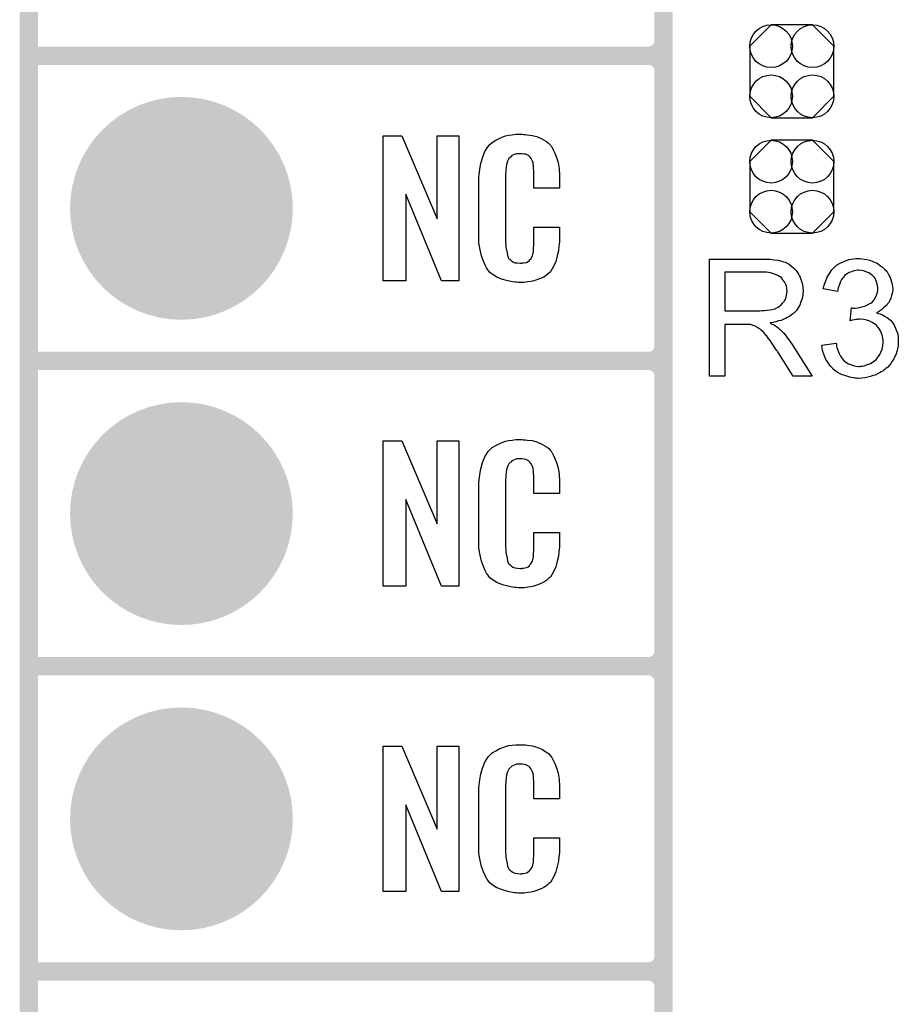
# Model space of a CAD drawing. Extents: x -0.07 to 0.95, y -0.15 to 0.98.
# Tile 2 of 8: x -0.05 to 0.23, y 0.14 to 0.46. Entities that reach past the tile are written whole.
import ezdxf

# ---------------------------------------------------------------- set-up
doc = ezdxf.new("R2010")
doc.units = 0
doc.layers.get('0').update_dxf_attribs({"linetype": 'CONTINUOUS'})
for name, color, linetype in [('gko', 6, 'CONTINUOUS'), ('gto', 2, 'CONTINUOUS'), ('gts', 1, 'CONTINUOUS')]:
    doc.layers.add(name, color=color, linetype=linetype)

# ---------------------------------------------------------------- blocks, each defined once
blk = doc.blocks.new('D32')
at = {"const_width": 0.003}
blk.add_lwpolyline([(-0.0015, 0, 1), (0.0015, 0, 1)], format="xyb", close=True, dxfattribs=at)
blk = doc.blocks.new('D82')
blk.add_lwpolyline([(0.0068, 0.0152), (-0.0068, 0.0152), (-0.0138, 0.0082), (-0.0138, -0.0082), (-0.0068, -0.0152), (0.0068, -0.0152), (0.0138, -0.0082), (0.0138, 0.0082)], close=True)
for centre in [(-0.0068, 0.0082), (0.0068, 0.0082), (-0.0068, -0.0082), (0.0068, -0.0082)]:
    blk.add_circle(centre, 0.007)
blk = doc.blocks.new('D45')
at = {"const_width": 0.0365}
blk.add_lwpolyline([(-0.01825, 0, 1), (0.01825, 0, 1)], format="xyb", close=True, dxfattribs=at)

msp = doc.modelspace()

# ---------------------------------------------------------------- linework, layer by layer
at = {"layer": 'gko', "color": 6, "const_width": 0.006}
msp.add_lwpolyline([(-0.05, -0.15), (-0.05, 0.885)], dxfattribs=at)
at = {"layer": 'gto', "color": 2, "const_width": 0.006}
for points in [[(0.158, -0.022), (0.158, 0.722)], [(0.158, 0.455), (0.158, 0.545)], [(-0.05, 0.45), (0.153, 0.45)], [(-0.05, 0.45), (0.153, 0.45)], [(0.153, 0.45), (0.153, 0.45)], [(0.153, 0.45), (0.153, 0.45)], [(0.158, 0.445), (0.158, 0.445)], [(0.158, 0.445), (0.158, 0.445)], [(0.158, 0.445), (0.158, 0.445)], [(0.158, 0.445), (0.158, 0.445)], [(0.158, 0.355), (0.158, 0.445)], [(-0.05, 0.35), (0.153, 0.35)], [(-0.05, 0.35), (0.153, 0.35)], [(0.153, 0.35), (0.153, 0.35)], [(0.153, 0.35), (0.153, 0.35)], [(0.158, 0.345), (0.158, 0.345)], [(0.158, 0.345), (0.158, 0.345)], [(0.158, 0.345), (0.158, 0.345)], [(0.158, 0.345), (0.158, 0.345)], [(0.158, 0.255), (0.158, 0.345)], [(-0.05, 0.25), (0.153, 0.25)], [(-0.05, 0.25), (0.153, 0.25)], [(0.153, 0.25), (0.153, 0.25)], [(0.153, 0.25), (0.153, 0.25)], [(0.158, 0.245), (0.158, 0.245)], [(0.158, 0.245), (0.158, 0.245)], [(0.158, 0.245), (0.158, 0.245)], [(0.158, 0.245), (0.158, 0.245)], [(0.158, 0.155), (0.158, 0.245)], [(-0.05, 0.15), (0.153, 0.15)], [(-0.05, 0.15), (0.153, 0.15)], [(0.153, 0.15), (0.153, 0.15)], [(0.153, 0.15), (0.153, 0.15)], [(0.158, 0.145), (0.158, 0.145)], [(0.158, 0.145), (0.158, 0.145)], [(0.158, 0.145), (0.158, 0.145)], [(0.158, 0.145), (0.158, 0.145)], [(0.158, 0.055), (0.158, 0.145)]]:
    msp.add_lwpolyline(points, dxfattribs=at)
for points in [[(0.153, 0.45, 0.414214), (0.158, 0.455)], [(0.158, 0.445, 0.414214), (0.153, 0.45)], [(0.158, 0.445, 0.414214), (0.153, 0.45)], [(0.153, 0.35, 0.414214), (0.158, 0.355)], [(0.158, 0.345, 0.414214), (0.153, 0.35)], [(0.158, 0.345, 0.414214), (0.153, 0.35)], [(0.153, 0.25, 0.414214), (0.158, 0.255)], [(0.158, 0.245, 0.414214), (0.153, 0.25)], [(0.158, 0.245, 0.414214), (0.153, 0.25)], [(0.153, 0.15, 0.414214), (0.158, 0.155)], [(0.158, 0.145, 0.414214), (0.153, 0.15)], [(0.158, 0.145, 0.414214), (0.153, 0.15)]]:
    msp.add_lwpolyline(points, format="xyb", dxfattribs=at)
at = {"layer": 'gto', "color": 2}
for points in [[(0.0909, 0.3762), (0.0852, 0.3762), (0.0735, 0.4046), (0.0735, 0.3762), (0.0661, 0.3762), (0.0661, 0.4238), (0.0722, 0.4238), (0.0838, 0.3966), (0.0838, 0.4238), (0.0909, 0.4238), (0.0909, 0.3762)], [(0.1121, 0.4242), (0.1127, 0.4242), (0.1133, 0.4241), (0.1149, 0.4239), (0.1165, 0.4235), (0.1181, 0.4228), (0.1196, 0.4219), (0.1203, 0.4214), (0.1209, 0.4207), (0.121, 0.4205), (0.1214, 0.4201), (0.1218, 0.4192), (0.1224, 0.4181), (0.1229, 0.4167), (0.1234, 0.415), (0.1238, 0.413), (0.1239, 0.4106), (0.1239, 0.4066), (0.1155, 0.4066), (0.1155, 0.4107), (0.1155, 0.4108), (0.1155, 0.4111), (0.1155, 0.4116), (0.1155, 0.4121), (0.1154, 0.4134), (0.1154, 0.4141), (0.1153, 0.4146), (0.1153, 0.4147), (0.1152, 0.4149), (0.115, 0.4154), (0.1146, 0.4163), (0.1141, 0.417), (0.1139, 0.4172), (0.1137, 0.4173), (0.1133, 0.4175), (0.1129, 0.4177), (0.1124, 0.4178), (0.1117, 0.4179), (0.1106, 0.4179), (0.1103, 0.4179), (0.1098, 0.4179), (0.1088, 0.4175), (0.1083, 0.4173), (0.1079, 0.4169), (0.1077, 0.4167), (0.1073, 0.4163), (0.1068, 0.4154), (0.1065, 0.4143), (0.1065, 0.4142), (0.1065, 0.4141), (0.1064, 0.4137), (0.1064, 0.4132), (0.1063, 0.4127), (0.1063, 0.4119), (0.1062, 0.4111), (0.1062, 0.4102), (0.1062, 0.3895), (0.1062, 0.3894), (0.1062, 0.3889), (0.1063, 0.3882), (0.1063, 0.3873), (0.1067, 0.3854), (0.1068, 0.3845), (0.1072, 0.3837), (0.1073, 0.3836), (0.1074, 0.3834), (0.1077, 0.3832), (0.108, 0.3829), (0.1086, 0.3825), (0.1092, 0.3822), (0.1101, 0.3821), (0.111, 0.382), (0.1114, 0.382), (0.1117, 0.3821), (0.1121, 0.3821), (0.1131, 0.3823), (0.1136, 0.3826), (0.114, 0.3829), (0.1141, 0.3829), (0.1141, 0.3831), (0.1145, 0.3835), (0.115, 0.3844), (0.1153, 0.3854), (0.1153, 0.3855), (0.1154, 0.3857), (0.1154, 0.386), (0.1154, 0.3865), (0.1154, 0.3871), (0.1155, 0.3878), (0.1155, 0.3886), (0.1155, 0.3895), (0.1155, 0.3938), (0.1239, 0.3938), (0.1239, 0.39), (0.1239, 0.3899), (0.1239, 0.3897), (0.1239, 0.3894), (0.1239, 0.3889), (0.1238, 0.3883), (0.1237, 0.3876), (0.1235, 0.3861), (0.1231, 0.3844), (0.1227, 0.3826), (0.1219, 0.3809), (0.121, 0.3794), (0.1209, 0.3792), (0.1204, 0.3788), (0.1197, 0.3782), (0.1187, 0.3775), (0.1173, 0.3769), (0.1155, 0.3762), (0.1146, 0.376), (0.1135, 0.3759), (0.1123, 0.3757), (0.1103, 0.3757), (0.1098, 0.3758), (0.1092, 0.3758), (0.1085, 0.3759), (0.1069, 0.3762), (0.1052, 0.3767), (0.1034, 0.3774), (0.1018, 0.3784), (0.1011, 0.379), (0.1005, 0.3797), (0.1005, 0.3798), (0.1004, 0.3799), (0.1002, 0.3802), (0.1, 0.3805), (0.0995, 0.3814), (0.099, 0.3827), (0.0983, 0.3844), (0.0979, 0.3864), (0.0975, 0.3887), (0.0974, 0.3914), (0.0974, 0.4083), (0.0974, 0.4084), (0.0974, 0.4087), (0.0974, 0.4091), (0.0975, 0.4096), (0.0975, 0.4103), (0.0976, 0.411), (0.0978, 0.4128), (0.0981, 0.4147), (0.0987, 0.4166), (0.0994, 0.4186), (0.1005, 0.4203), (0.1005, 0.4203), (0.1006, 0.4204), (0.101, 0.4209), (0.1018, 0.4216), (0.103, 0.4223), (0.1043, 0.423), (0.1053, 0.4234), (0.1062, 0.4237), (0.1072, 0.424), (0.1084, 0.4241), (0.1096, 0.4243), (0.1116, 0.4243), (0.1121, 0.4242)], [(0.1913, 0.3834), (0.1918, 0.3834), (0.1929, 0.3833), (0.1941, 0.3831), (0.1955, 0.383), (0.1967, 0.3827), (0.1973, 0.3825), (0.1978, 0.3824), (0.1979, 0.3824), (0.1979, 0.3823), (0.1983, 0.3821), (0.1988, 0.3819), (0.1994, 0.3815), (0.2, 0.381), (0.2007, 0.3804), (0.2014, 0.3796), (0.2021, 0.3787), (0.2021, 0.3786), (0.2021, 0.3786), (0.2024, 0.3782), (0.2026, 0.3777), (0.2029, 0.377), (0.2032, 0.3761), (0.2035, 0.3751), (0.2036, 0.3741), (0.2037, 0.3729), (0.2037, 0.3729), (0.2037, 0.3728), (0.2037, 0.3725), (0.2036, 0.3722), (0.2036, 0.3719), (0.2036, 0.3715), (0.2034, 0.3705), (0.203, 0.3694), (0.2026, 0.3683), (0.2019, 0.3671), (0.2015, 0.3665), (0.201, 0.366), (0.201, 0.3659), (0.2009, 0.3659), (0.2007, 0.3657), (0.2005, 0.3655), (0.2002, 0.3653), (0.1999, 0.3651), (0.1995, 0.3648), (0.199, 0.3645), (0.1985, 0.3642), (0.1979, 0.3639), (0.1972, 0.3636), (0.1965, 0.3633), (0.1956, 0.3631), (0.1948, 0.3628), (0.1939, 0.3626), (0.1929, 0.3625), (0.193, 0.3624), (0.1932, 0.3623), (0.1935, 0.3621), (0.194, 0.3619), (0.195, 0.3613), (0.1955, 0.3609), (0.1959, 0.3605), (0.196, 0.3604), (0.1963, 0.3602), (0.1968, 0.3597), (0.1973, 0.3592), (0.1979, 0.3584), (0.1986, 0.3575), (0.1994, 0.3565), (0.2001, 0.3554), (0.2067, 0.345), (0.2004, 0.345), (0.1954, 0.353), (0.1954, 0.353), (0.1953, 0.3532), (0.1951, 0.3533), (0.195, 0.3535), (0.1946, 0.3542), (0.1941, 0.3549), (0.1935, 0.3558), (0.1929, 0.3567), (0.1923, 0.3575), (0.1917, 0.3583), (0.1916, 0.3583), (0.1915, 0.3585), (0.1912, 0.3589), (0.1908, 0.3593), (0.19, 0.3601), (0.1895, 0.3605), (0.1891, 0.3608), (0.189, 0.3609), (0.1889, 0.3609), (0.1887, 0.361), (0.1884, 0.3612), (0.188, 0.3614), (0.1877, 0.3615), (0.1868, 0.3618), (0.1867, 0.3618), (0.1866, 0.3619), (0.1864, 0.3619), (0.1861, 0.3619), (0.1857, 0.362), (0.1853, 0.362), (0.1847, 0.362), (0.1781, 0.362), (0.1781, 0.345), (0.173, 0.345), (0.173, 0.3834), (0.1908, 0.3834), (0.1913, 0.3834)], [(0.2229, 0.3835), (0.2237, 0.3834), (0.2246, 0.3832), (0.2256, 0.383), (0.2266, 0.3826), (0.2276, 0.3822), (0.2276, 0.3822), (0.2277, 0.3821), (0.228, 0.382), (0.2285, 0.3816), (0.2291, 0.3812), (0.2297, 0.3807), (0.2304, 0.3801), (0.2311, 0.3794), (0.2316, 0.3785), (0.2317, 0.3784), (0.2318, 0.3781), (0.2321, 0.3776), (0.2323, 0.377), (0.2326, 0.3763), (0.2328, 0.3755), (0.233, 0.3745), (0.2331, 0.3736), (0.2331, 0.3735), (0.2331, 0.3731), (0.233, 0.3727), (0.2329, 0.3721), (0.2327, 0.3714), (0.2324, 0.3706), (0.2321, 0.3698), (0.2317, 0.369), (0.2316, 0.3689), (0.2314, 0.3687), (0.2311, 0.3683), (0.2307, 0.3679), (0.2301, 0.3674), (0.2294, 0.3668), (0.2287, 0.3663), (0.2277, 0.3658), (0.2278, 0.3658), (0.2279, 0.3658), (0.2281, 0.3657), (0.2283, 0.3656), (0.2289, 0.3654), (0.2297, 0.3651), (0.2306, 0.3646), (0.2314, 0.3641), (0.2323, 0.3634), (0.2331, 0.3625), (0.2331, 0.3624), (0.2333, 0.3621), (0.2337, 0.3615), (0.234, 0.3608), (0.2343, 0.3599), (0.2347, 0.3589), (0.2349, 0.3577), (0.2349, 0.3563), (0.2349, 0.3563), (0.2349, 0.3561), (0.2349, 0.3558), (0.2349, 0.3555), (0.2348, 0.355), (0.2347, 0.3545), (0.2346, 0.354), (0.2345, 0.3534), (0.2341, 0.352), (0.2337, 0.3513), (0.2334, 0.3507), (0.2329, 0.3499), (0.2324, 0.3492), (0.2319, 0.3485), (0.2312, 0.3478), (0.2312, 0.3478), (0.2311, 0.3477), (0.2308, 0.3475), (0.2306, 0.3473), (0.2302, 0.347), (0.2298, 0.3467), (0.2293, 0.3464), (0.2287, 0.3461), (0.2281, 0.3458), (0.2273, 0.3454), (0.2266, 0.3452), (0.2258, 0.3449), (0.2249, 0.3447), (0.2239, 0.3445), (0.223, 0.3444), (0.222, 0.3443), (0.2215, 0.3443), (0.2211, 0.3444), (0.2207, 0.3444), (0.2202, 0.3445), (0.2196, 0.3446), (0.219, 0.3447), (0.2177, 0.3451), (0.2163, 0.3456), (0.2156, 0.3459), (0.2149, 0.3463), (0.2142, 0.3468), (0.2136, 0.3473), (0.2135, 0.3474), (0.2134, 0.3475), (0.2132, 0.3477), (0.2131, 0.3479), (0.2128, 0.3482), (0.2125, 0.3486), (0.2122, 0.3489), (0.2119, 0.3494), (0.2115, 0.35), (0.2112, 0.3505), (0.2106, 0.3519), (0.2101, 0.3534), (0.2099, 0.3543), (0.2098, 0.3552), (0.2145, 0.3558), (0.2145, 0.3557), (0.2146, 0.3556), (0.2146, 0.3554), (0.2147, 0.3551), (0.2147, 0.3548), (0.2148, 0.3544), (0.2151, 0.3535), (0.2155, 0.3525), (0.216, 0.3516), (0.2166, 0.3507), (0.2172, 0.3499), (0.2173, 0.3499), (0.2176, 0.3497), (0.218, 0.3494), (0.2186, 0.3491), (0.2192, 0.3488), (0.2201, 0.3485), (0.221, 0.3483), (0.222, 0.3482), (0.2223, 0.3482), (0.2226, 0.3483), (0.2232, 0.3483), (0.2239, 0.3485), (0.2248, 0.3488), (0.2258, 0.3492), (0.2267, 0.3497), (0.2276, 0.3505), (0.2277, 0.3506), (0.228, 0.3509), (0.2283, 0.3514), (0.2288, 0.3521), (0.2292, 0.3529), (0.2296, 0.3539), (0.2298, 0.355), (0.2299, 0.3562), (0.2299, 0.3563), (0.2299, 0.3564), (0.2299, 0.3565), (0.2299, 0.3568), (0.2298, 0.3574), (0.2297, 0.3581), (0.2294, 0.359), (0.2291, 0.3599), (0.2285, 0.3608), (0.2278, 0.3616), (0.2277, 0.3617), (0.2274, 0.3619), (0.2269, 0.3623), (0.2263, 0.3626), (0.2256, 0.363), (0.2246, 0.3634), (0.2236, 0.3636), (0.2224, 0.3637), (0.2219, 0.3637), (0.2215, 0.3636), (0.221, 0.3636), (0.2205, 0.3635), (0.2198, 0.3634), (0.2191, 0.3632), (0.2196, 0.3674), (0.2199, 0.3674), (0.2201, 0.3673), (0.2208, 0.3673), (0.2215, 0.3674), (0.2222, 0.3675), (0.223, 0.3677), (0.2239, 0.368), (0.2248, 0.3684), (0.2258, 0.3689), (0.2258, 0.3689), (0.2259, 0.3689), (0.2262, 0.3691), (0.2266, 0.3695), (0.227, 0.37), (0.2274, 0.3708), (0.2278, 0.3716), (0.2281, 0.3725), (0.2282, 0.3731), (0.2282, 0.3737), (0.2282, 0.3737), (0.2282, 0.3738), (0.2282, 0.3741), (0.2281, 0.3746), (0.228, 0.3752), (0.2278, 0.3759), (0.2275, 0.3766), (0.2271, 0.3773), (0.2264, 0.378), (0.2264, 0.378), (0.2261, 0.3782), (0.2257, 0.3785), (0.2252, 0.3789), (0.2246, 0.3791), (0.2238, 0.3794), (0.2229, 0.3796), (0.2219, 0.3797), (0.2215, 0.3797), (0.221, 0.3796), (0.2203, 0.3795), (0.2196, 0.3792), (0.2188, 0.379), (0.2181, 0.3785), (0.2173, 0.378), (0.2173, 0.3779), (0.2171, 0.3776), (0.2167, 0.3772), (0.2163, 0.3767), (0.216, 0.376), (0.2156, 0.3751), (0.2152, 0.374), (0.215, 0.3728), (0.2103, 0.3736), (0.2103, 0.3737), (0.2104, 0.3739), (0.2104, 0.3741), (0.2105, 0.3744), (0.2106, 0.3748), (0.2107, 0.3752), (0.2111, 0.3763), (0.2116, 0.3775), (0.2123, 0.3787), (0.2131, 0.3799), (0.2142, 0.381), (0.2142, 0.381), (0.2143, 0.3811), (0.2145, 0.3812), (0.2147, 0.3814), (0.215, 0.3816), (0.2154, 0.3818), (0.2158, 0.382), (0.2163, 0.3823), (0.2174, 0.3827), (0.2187, 0.3832), (0.2202, 0.3835), (0.221, 0.3836), (0.2223, 0.3836), (0.2229, 0.3835)], [(0.1902, 0.3791), (0.1781, 0.3791), (0.1781, 0.3664), (0.1895, 0.3664), (0.1902, 0.3665), (0.191, 0.3665), (0.1919, 0.3666), (0.1928, 0.3667), (0.1936, 0.3669), (0.1944, 0.3671), (0.1945, 0.3671), (0.1948, 0.3673), (0.1951, 0.3674), (0.1955, 0.3676), (0.196, 0.368), (0.1965, 0.3684), (0.197, 0.3689), (0.1974, 0.3694), (0.1975, 0.3695), (0.1976, 0.3697), (0.1978, 0.37), (0.198, 0.3705), (0.1981, 0.371), (0.1983, 0.3715), (0.1984, 0.3722), (0.1985, 0.3729), (0.1985, 0.3729), (0.1985, 0.373), (0.1984, 0.3733), (0.1984, 0.3738), (0.1983, 0.3745), (0.198, 0.3751), (0.1976, 0.3759), (0.1971, 0.3766), (0.1965, 0.3774), (0.1964, 0.3774), (0.1961, 0.3776), (0.1956, 0.3779), (0.1949, 0.3782), (0.1941, 0.3786), (0.193, 0.3789), (0.1917, 0.3791), (0.1902, 0.3791)], [(0.0909, 0.2762), (0.0852, 0.2762), (0.0735, 0.3046), (0.0735, 0.2762), (0.0661, 0.2762), (0.0661, 0.3238), (0.0722, 0.3238), (0.0838, 0.2966), (0.0838, 0.3238), (0.0909, 0.3238), (0.0909, 0.2762)], [(0.1121, 0.3242), (0.1127, 0.3242), (0.1133, 0.3241), (0.1149, 0.3239), (0.1165, 0.3235), (0.1181, 0.3228), (0.1196, 0.3219), (0.1203, 0.3214), (0.1209, 0.3207), (0.121, 0.3205), (0.1214, 0.3201), (0.1218, 0.3192), (0.1224, 0.3181), (0.1229, 0.3167), (0.1234, 0.315), (0.1238, 0.3129), (0.1239, 0.3106), (0.1239, 0.3066), (0.1155, 0.3066), (0.1155, 0.3107), (0.1155, 0.3108), (0.1155, 0.3111), (0.1155, 0.3116), (0.1155, 0.3121), (0.1154, 0.3134), (0.1154, 0.3141), (0.1153, 0.3146), (0.1153, 0.3147), (0.1152, 0.3149), (0.115, 0.3154), (0.1146, 0.3163), (0.1141, 0.317), (0.1139, 0.3172), (0.1137, 0.3173), (0.1133, 0.3175), (0.1129, 0.3177), (0.1124, 0.3178), (0.1117, 0.3179), (0.1106, 0.3179), (0.1103, 0.3179), (0.1098, 0.3179), (0.1088, 0.3175), (0.1083, 0.3173), (0.1079, 0.3169), (0.1077, 0.3167), (0.1073, 0.3163), (0.1068, 0.3154), (0.1065, 0.3143), (0.1065, 0.3142), (0.1065, 0.3141), (0.1064, 0.3137), (0.1064, 0.3132), (0.1063, 0.3127), (0.1063, 0.3119), (0.1062, 0.3111), (0.1062, 0.3102), (0.1062, 0.2895), (0.1062, 0.2894), (0.1062, 0.2889), (0.1063, 0.2882), (0.1063, 0.2873), (0.1067, 0.2854), (0.1068, 0.2845), (0.1072, 0.2837), (0.1073, 0.2836), (0.1074, 0.2834), (0.1077, 0.2832), (0.108, 0.2829), (0.1086, 0.2825), (0.1092, 0.2822), (0.1101, 0.2821), (0.111, 0.282), (0.1114, 0.282), (0.1117, 0.2821), (0.1121, 0.2821), (0.1131, 0.2823), (0.1136, 0.2826), (0.114, 0.2829), (0.1141, 0.2829), (0.1141, 0.2831), (0.1145, 0.2835), (0.115, 0.2844), (0.1153, 0.2854), (0.1153, 0.2855), (0.1154, 0.2857), (0.1154, 0.286), (0.1154, 0.2865), (0.1154, 0.2871), (0.1155, 0.2878), (0.1155, 0.2886), (0.1155, 0.2895), (0.1155, 0.2938), (0.1239, 0.2938), (0.1239, 0.29), (0.1239, 0.2899), (0.1239, 0.2897), (0.1239, 0.2894), (0.1239, 0.2889), (0.1238, 0.2883), (0.1237, 0.2876), (0.1235, 0.2861), (0.1231, 0.2844), (0.1227, 0.2826), (0.1219, 0.2809), (0.121, 0.2794), (0.1209, 0.2792), (0.1204, 0.2788), (0.1197, 0.2782), (0.1187, 0.2775), (0.1173, 0.2769), (0.1155, 0.2762), (0.1146, 0.276), (0.1135, 0.2759), (0.1123, 0.2757), (0.1103, 0.2757), (0.1098, 0.2758), (0.1092, 0.2758), (0.1085, 0.2759), (0.1069, 0.2762), (0.1052, 0.2767), (0.1034, 0.2774), (0.1018, 0.2784), (0.1011, 0.279), (0.1005, 0.2797), (0.1005, 0.2798), (0.1004, 0.2799), (0.1002, 0.2802), (0.1, 0.2805), (0.0995, 0.2814), (0.099, 0.2827), (0.0983, 0.2844), (0.0979, 0.2864), (0.0975, 0.2887), (0.0974, 0.2914), (0.0974, 0.3083), (0.0974, 0.3084), (0.0974, 0.3087), (0.0974, 0.3091), (0.0975, 0.3096), (0.0975, 0.3103), (0.0976, 0.311), (0.0978, 0.3128), (0.0981, 0.3147), (0.0987, 0.3167), (0.0994, 0.3186), (0.1005, 0.3203), (0.1005, 0.3203), (0.1006, 0.3204), (0.101, 0.3209), (0.1018, 0.3216), (0.103, 0.3223), (0.1043, 0.323), (0.1053, 0.3234), (0.1062, 0.3237), (0.1072, 0.324), (0.1084, 0.3241), (0.1096, 0.3243), (0.1116, 0.3243), (0.1121, 0.3242)], [(0.0909, 0.1762), (0.0852, 0.1762), (0.0735, 0.2046), (0.0735, 0.1762), (0.0661, 0.1762), (0.0661, 0.2238), (0.0722, 0.2238), (0.0838, 0.1966), (0.0838, 0.2238), (0.0909, 0.2238), (0.0909, 0.1762)], [(0.1121, 0.2242), (0.1127, 0.2242), (0.1133, 0.2241), (0.1149, 0.2239), (0.1165, 0.2235), (0.1181, 0.2228), (0.1196, 0.2219), (0.1203, 0.2214), (0.1209, 0.2207), (0.121, 0.2205), (0.1214, 0.2201), (0.1218, 0.2192), (0.1224, 0.2181), (0.1229, 0.2167), (0.1234, 0.215), (0.1238, 0.213), (0.1239, 0.2106), (0.1239, 0.2066), (0.1155, 0.2066), (0.1155, 0.2107), (0.1155, 0.2108), (0.1155, 0.2111), (0.1155, 0.2116), (0.1155, 0.2121), (0.1154, 0.2134), (0.1154, 0.2141), (0.1153, 0.2146), (0.1153, 0.2147), (0.1152, 0.2149), (0.115, 0.2154), (0.1146, 0.2163), (0.1141, 0.217), (0.1139, 0.2172), (0.1137, 0.2173), (0.1133, 0.2175), (0.1129, 0.2177), (0.1124, 0.2178), (0.1117, 0.2179), (0.1106, 0.2179), (0.1103, 0.2179), (0.1098, 0.2179), (0.1088, 0.2175), (0.1083, 0.2173), (0.1079, 0.2169), (0.1077, 0.2167), (0.1073, 0.2163), (0.1068, 0.2154), (0.1065, 0.2143), (0.1065, 0.2142), (0.1065, 0.2141), (0.1064, 0.2137), (0.1064, 0.2132), (0.1063, 0.2127), (0.1063, 0.2119), (0.1062, 0.2111), (0.1062, 0.2102), (0.1062, 0.1895), (0.1062, 0.1894), (0.1062, 0.1889), (0.1063, 0.1882), (0.1063, 0.1873), (0.1067, 0.1854), (0.1068, 0.1845), (0.1072, 0.1837), (0.1073, 0.1836), (0.1074, 0.1834), (0.1077, 0.1832), (0.108, 0.1829), (0.1086, 0.1825), (0.1092, 0.1822), (0.1101, 0.1821), (0.111, 0.182), (0.1114, 0.182), (0.1117, 0.1821), (0.1121, 0.1821), (0.1131, 0.1823), (0.1136, 0.1826), (0.114, 0.1829), (0.1141, 0.1829), (0.1141, 0.1831), (0.1145, 0.1835), (0.115, 0.1844), (0.1153, 0.1854), (0.1153, 0.1855), (0.1154, 0.1857), (0.1154, 0.186), (0.1154, 0.1865), (0.1154, 0.187), (0.1155, 0.1878), (0.1155, 0.1886), (0.1155, 0.1895), (0.1155, 0.1938), (0.1239, 0.1938), (0.1239, 0.19), (0.1239, 0.1899), (0.1239, 0.1897), (0.1239, 0.1894), (0.1239, 0.1889), (0.1238, 0.1883), (0.1237, 0.1876), (0.1235, 0.1861), (0.1231, 0.1844), (0.1227, 0.1826), (0.1219, 0.1809), (0.121, 0.1794), (0.1209, 0.1792), (0.1204, 0.1788), (0.1197, 0.1782), (0.1187, 0.1775), (0.1173, 0.1769), (0.1155, 0.1762), (0.1146, 0.176), (0.1135, 0.1759), (0.1123, 0.1757), (0.1103, 0.1757), (0.1098, 0.1758), (0.1092, 0.1758), (0.1085, 0.1759), (0.1069, 0.1762), (0.1052, 0.1767), (0.1034, 0.1774), (0.1018, 0.1784), (0.1011, 0.179), (0.1005, 0.1797), (0.1005, 0.1798), (0.1004, 0.1799), (0.1002, 0.1802), (0.1, 0.1805), (0.0995, 0.1814), (0.099, 0.1827), (0.0983, 0.1844), (0.0979, 0.1864), (0.0975, 0.1887), (0.0974, 0.1914), (0.0974, 0.2083), (0.0974, 0.2084), (0.0974, 0.2087), (0.0974, 0.2091), (0.0975, 0.2096), (0.0975, 0.2103), (0.0976, 0.211), (0.0978, 0.2128), (0.0981, 0.2147), (0.0987, 0.2166), (0.0994, 0.2186), (0.1005, 0.2203), (0.1005, 0.2203), (0.1006, 0.2204), (0.101, 0.2209), (0.1018, 0.2216), (0.103, 0.2223), (0.1043, 0.223), (0.1053, 0.2234), (0.1062, 0.2237), (0.1072, 0.224), (0.1084, 0.2241), (0.1096, 0.2243), (0.1116, 0.2243), (0.1121, 0.2242)]]:
    msp.add_lwpolyline(points, dxfattribs=at)

# ---------------------------------------------------------------- block references
at = {"layer": 'gto'}
for p in [(0.158, 0.455), (0.158, 0.455), (-0.05, 0.45), (-0.05, 0.45), (0.153, 0.45), (0.153, 0.45), (0.153, 0.45), (0.153, 0.45), (0.153, 0.45), (0.153, 0.45), (0.153, 0.45), (0.158, 0.445), (0.158, 0.445), (0.158, 0.445), (0.158, 0.445), (0.158, 0.445), (0.158, 0.445), (0.158, 0.445), (0.158, 0.355), (0.158, 0.355), (-0.05, 0.35), (-0.05, 0.35), (0.153, 0.35), (0.153, 0.35), (0.153, 0.35), (0.153, 0.35), (0.153, 0.35), (0.153, 0.35), (0.153, 0.35), (0.158, 0.345), (0.158, 0.345), (0.158, 0.345), (0.158, 0.345), (0.158, 0.345), (0.158, 0.345), (0.158, 0.345), (0.158, 0.255), (0.158, 0.255), (-0.05, 0.25), (-0.05, 0.25), (0.153, 0.25), (0.153, 0.25), (0.153, 0.25), (0.153, 0.25), (0.153, 0.25), (0.153, 0.25), (0.153, 0.25), (0.158, 0.245), (0.158, 0.245), (0.158, 0.245), (0.158, 0.245), (0.158, 0.245), (0.158, 0.245), (0.158, 0.245), (0.158, 0.155), (0.158, 0.155), (-0.05, 0.15), (-0.05, 0.15), (0.153, 0.15), (0.153, 0.15), (0.153, 0.15), (0.153, 0.15), (0.153, 0.15), (0.153, 0.15), (0.153, 0.15), (0.158, 0.145), (0.158, 0.145), (0.158, 0.145), (0.158, 0.145), (0.158, 0.145), (0.158, 0.145), (0.158, 0.145)]:
    msp.add_blockref('D32', p, dxfattribs=at)
at = {"layer": 'gts'}
for name, p in [('D82', (0.2, 0.4449)), ('D45', (0, 0.4)), ('D82', (0.2, 0.4071)), ('D45', (0, 0.3)), ('D45', (0, 0.2))]:
    msp.add_blockref(name, p, dxfattribs=at)

doc.saveas('drawing.dxf')
